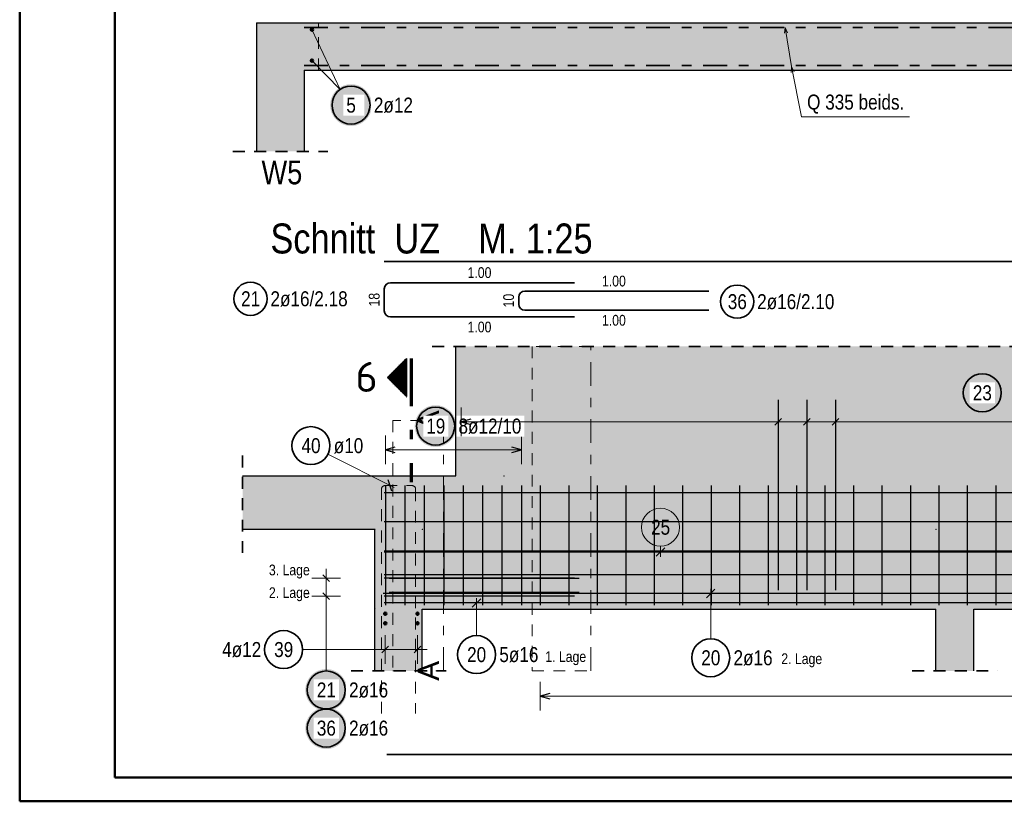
# Model space of a CAD drawing. Header units: millimetres. Extents: x 0 to 89.5, y 0 to 42.
# Tile 1 of 39: x 0 to 10.4, y 0 to 8.2. Entities that reach past the tile are written whole.
import ezdxf
from ezdxf.enums import TextEntityAlignment as Align

# ---------------------------------------------------------------- set-up
doc = ezdxf.new("R2010")
doc.units = ezdxf.units.MM
for name, pattern in [('DASHDOT', [1, 0.5, -0.25, 0, -0.25]), ('DASHDOTX2', [2, 1, -0.5, 0, -0.5]), ('HIDDEN', [0.375, 0.25, -0.125])]:
    doc.linetypes.add(name, pattern=pattern)
for name, color, linetype, lineweight in [('Achsen', 7, 'Continuous', 20), ('Bewehrung', 7, 'Continuous', 20), ('Schraffuren', 7, 'Continuous', 20)]:
    doc.layers.add(name, color=color, linetype=linetype, lineweight=lineweight)
doc.styles.add('Arial', font='arial.ttf')
doc.styles.add('Arial Narrow', font='ARIALN.TTF')
doc.styles.add('isocp', font='isocp', dxfattribs={"width": 1.1})

msp = doc.modelspace()

# ---------------------------------------------------------------- hatches: boundary and pattern name
at = {"lineweight": 50, "true_color": 0xffffff}
msp.add_hatch(color=7, dxfattribs=at).paths.add_polyline_path([(3.706461, 7.325038), (3.706327, 7.332716), (3.705925, 7.340385), (3.705255, 7.348034), (3.70432, 7.355656), (3.703118, 7.363241), (3.701653, 7.370779), (3.699926, 7.378261), (3.697938, 7.385678), (3.695693, 7.393022), (3.693193, 7.400283), (3.690441, 7.407452), (3.687441, 7.41452), (3.684195, 7.42148), (3.680709, 7.428322), (3.676986, 7.435038), (3.673031, 7.44162), (3.668849, 7.448061), (3.664444, 7.454351), (3.659823, 7.460484), (3.65499, 7.466451), (3.649953, 7.472247), (3.644715, 7.477863), (3.639286, 7.483293), (3.633669, 7.48853), (3.627874, 7.493568), (3.621906, 7.4984), (3.615773, 7.503022), (3.609483, 7.507426), (3.603043, 7.511609), (3.596461, 7.515564), (3.589744, 7.519287), (3.582902, 7.522773), (3.575943, 7.526018), (3.568874, 7.529019), (3.561705, 7.53177), (3.554444, 7.534271), (3.547101, 7.536516), (3.539683, 7.538503), (3.532201, 7.540231), (3.524663, 7.541696), (3.517079, 7.542897), (3.509457, 7.543833), (3.501807, 7.544502), (3.494139, 7.544904), (3.486461, 7.545038), (3.478783, 7.544904), (3.471114, 7.544502), (3.463464, 7.543833), (3.455843, 7.542897), (3.448258, 7.541696), (3.44072, 7.540231), (3.433238, 7.538503), (3.42582, 7.536516), (3.418477, 7.534271), (3.411216, 7.53177), (3.404047, 7.529019), (3.396979, 7.526018), (3.390019, 7.522773), (3.383177, 7.519287), (3.376461, 7.515564), (3.369878, 7.511609), (3.363438, 7.507426), (3.357148, 7.503022), (3.351015, 7.4984), (3.345047, 7.493568), (3.339252, 7.48853), (3.333636, 7.483293), (3.328206, 7.477863), (3.322969, 7.472247), (3.317931, 7.466451), (3.313098, 7.460484), (3.308477, 7.454351), (3.304072, 7.448061), (3.29989, 7.44162), (3.295935, 7.435038), (3.292212, 7.428322), (3.288726, 7.42148), (3.285481, 7.41452), (3.28248, 7.407452), (3.279728, 7.400283), (3.277228, 7.393022), (3.274983, 7.385678), (3.272996, 7.378261), (3.271268, 7.370779), (3.269803, 7.363241), (3.268602, 7.355656), (3.267666, 7.348034), (3.266997, 7.340385), (3.266595, 7.332716), (3.266461, 7.325038), (3.266595, 7.31736), (3.266997, 7.309692), (3.267666, 7.302042), (3.268602, 7.29442), (3.269803, 7.286836), (3.271268, 7.279298), (3.272996, 7.271815), (3.274983, 7.264398), (3.277228, 7.257054), (3.279728, 7.249794), (3.28248, 7.242625), (3.285481, 7.235556), (3.288726, 7.228596), (3.292212, 7.221754), (3.295935, 7.215038), (3.29989, 7.208456), (3.304072, 7.202016), (3.308477, 7.195725), (3.313098, 7.189593), (3.317931, 7.183625), (3.322969, 7.177829), (3.328206, 7.172213), (3.333636, 7.166783), (3.339252, 7.161546), (3.345047, 7.156508), (3.351015, 7.151676), (3.357148, 7.147054), (3.363438, 7.14265), (3.369878, 7.138468), (3.376461, 7.134513), (3.383177, 7.13079), (3.390019, 7.127303), (3.396979, 7.124058), (3.404047, 7.121058), (3.411216, 7.118306), (3.418477, 7.115806), (3.42582, 7.113561), (3.433238, 7.111573), (3.44072, 7.109846), (3.448258, 7.10838), (3.455843, 7.107179), (3.463464, 7.106243), (3.471114, 7.105574), (3.478783, 7.105172), (3.486461, 7.105038), (3.494139, 7.105172), (3.501807, 7.105574), (3.509457, 7.106243), (3.517079, 7.107179), (3.524663, 7.10838), (3.532201, 7.109846), (3.539683, 7.111573), (3.547101, 7.113561), (3.554444, 7.115806), (3.561705, 7.118306), (3.568874, 7.121058), (3.575943, 7.124058), (3.582902, 7.127303), (3.589744, 7.13079), (3.596461, 7.134513), (3.603043, 7.138468), (3.609483, 7.14265), (3.615773, 7.147054), (3.621906, 7.151676), (3.627874, 7.156508), (3.633669, 7.161546), (3.639286, 7.166783), (3.644715, 7.172213), (3.649953, 7.177829), (3.65499, 7.183625), (3.659823, 7.189593), (3.664444, 7.195725), (3.668849, 7.202016), (3.673031, 7.208456), (3.676986, 7.215038), (3.680709, 7.221754), (3.684195, 7.228596), (3.687441, 7.235556), (3.690441, 7.242625), (3.693193, 7.249794), (3.695693, 7.257054), (3.697938, 7.264398), (3.699926, 7.271815), (3.701653, 7.279298), (3.703118, 7.286836), (3.70432, 7.29442), (3.705255, 7.302042), (3.705925, 7.309692)])
at = {"lineweight": 50}
h = msp.add_hatch(dxfattribs=at)
h.set_pattern_fill('Mau', color=4, scale=0.01, angle=-180, style=0, pattern_type=2)
h.set_pattern_definition([(-180, (0, 0), (2e-18, -0.02), [])])
h.paths.add_polyline_path([(4.069078, 4.258521), (4.069078, 4.658521), (3.869078, 4.458521)])
at = {"lineweight": 25, "true_color": 0xffffff}
msp.add_hatch(color=7, dxfattribs=at).paths.add_polyline_path([(3.445509, 0.769831), (3.445375, 0.777508), (3.444973, 0.785177), (3.444304, 0.792827), (3.443368, 0.800449), (3.442167, 0.808033), (3.440702, 0.815571), (3.438974, 0.823053), (3.436987, 0.830471), (3.434742, 0.837814), (3.432242, 0.845075), (3.42949, 0.852244), (3.426489, 0.859313), (3.423244, 0.866272), (3.419758, 0.873114), (3.416035, 0.879831), (3.41208, 0.886413), (3.407898, 0.892853), (3.403493, 0.899143), (3.398872, 0.905276), (3.394039, 0.911244), (3.389001, 0.917039), (3.383764, 0.922655), (3.378334, 0.928085), (3.372718, 0.933322), (3.366923, 0.93836), (3.360955, 0.943193), (3.354822, 0.947814), (3.348532, 0.952219), (3.342092, 0.956401), (3.335509, 0.960356), (3.328793, 0.964079), (3.321951, 0.967565), (3.314991, 0.970811), (3.307923, 0.973811), (3.300754, 0.976563), (3.293493, 0.979063), (3.28615, 0.981308), (3.278732, 0.983296), (3.27125, 0.985023), (3.263712, 0.986488), (3.256127, 0.987689), (3.248506, 0.988625), (3.240856, 0.989295), (3.233187, 0.989696), (3.225509, 0.989831), (3.217832, 0.989696), (3.210163, 0.989295), (3.202513, 0.988625), (3.194891, 0.987689), (3.187307, 0.986488), (3.179769, 0.985023), (3.172287, 0.983296), (3.164869, 0.981308), (3.157526, 0.979063), (3.150265, 0.976563), (3.143096, 0.973811), (3.136027, 0.970811), (3.129068, 0.967565), (3.122226, 0.964079), (3.115509, 0.960356), (3.108927, 0.956401), (3.102487, 0.952219), (3.096197, 0.947814), (3.090064, 0.943193), (3.084096, 0.93836), (3.078301, 0.933322), (3.072685, 0.928085), (3.067255, 0.922655), (3.062018, 0.917039), (3.05698, 0.911244), (3.052147, 0.905276), (3.047526, 0.899143), (3.043121, 0.892853), (3.038939, 0.886413), (3.034984, 0.879831), (3.031261, 0.873114), (3.027775, 0.866272), (3.024529, 0.859313), (3.021529, 0.852244), (3.018777, 0.845075), (3.016277, 0.837814), (3.014032, 0.830471), (3.012044, 0.823053), (3.010317, 0.815571), (3.008852, 0.808033), (3.00765, 0.800449), (3.006715, 0.792827), (3.006045, 0.785177), (3.005643, 0.777508), (3.005509, 0.769831), (3.005643, 0.762153), (3.006045, 0.754484), (3.006715, 0.746834), (3.00765, 0.739212), (3.008852, 0.731628), (3.010317, 0.72409), (3.012044, 0.716608), (3.014032, 0.70919), (3.016277, 0.701847), (3.018777, 0.694586), (3.021529, 0.687417), (3.024529, 0.680348), (3.027775, 0.673389), (3.031261, 0.666547), (3.034984, 0.659831), (3.038939, 0.653248), (3.043121, 0.646808), (3.047526, 0.640518), (3.052147, 0.634385), (3.05698, 0.628417), (3.062018, 0.622622), (3.067255, 0.617006), (3.072685, 0.611576), (3.078301, 0.606339), (3.084096, 0.601301), (3.090064, 0.596468), (3.096197, 0.591847), (3.102487, 0.587442), (3.108927, 0.58326), (3.115509, 0.579305), (3.122226, 0.575582), (3.129068, 0.572096), (3.136027, 0.568851), (3.143096, 0.56585), (3.150265, 0.563098), (3.157526, 0.560598), (3.164869, 0.558353), (3.172287, 0.556365), (3.179769, 0.554638), (3.187307, 0.553173), (3.194891, 0.551972), (3.202513, 0.551036), (3.210163, 0.550366), (3.217832, 0.549965), (3.225509, 0.549831), (3.233187, 0.549965), (3.240856, 0.550366), (3.248506, 0.551036), (3.256127, 0.551972), (3.263712, 0.553173), (3.27125, 0.554638), (3.278732, 0.556365), (3.28615, 0.558353), (3.293493, 0.560598), (3.300754, 0.563098), (3.307923, 0.56585), (3.314991, 0.568851), (3.321951, 0.572096), (3.328793, 0.575582), (3.335509, 0.579305), (3.342092, 0.58326), (3.348532, 0.587442), (3.354822, 0.591847), (3.360955, 0.596468), (3.366923, 0.601301), (3.372718, 0.606339), (3.378334, 0.611576), (3.383764, 0.617006), (3.389001, 0.622622), (3.394039, 0.628417), (3.398872, 0.634385), (3.403493, 0.640518), (3.407898, 0.646808), (3.41208, 0.653248), (3.416035, 0.659831), (3.419758, 0.666547), (3.423244, 0.673389), (3.426489, 0.680348), (3.42949, 0.687417), (3.432242, 0.694586), (3.434742, 0.701847), (3.436987, 0.70919), (3.438974, 0.716608), (3.440702, 0.72409), (3.442167, 0.731628), (3.443368, 0.739212), (3.444304, 0.746834), (3.444973, 0.754484)])
at = {"layer": 'Bewehrung', "lineweight": 25, "true_color": 0xffffff}
for points in [[(10.34792, 4.297707), (10.347786, 4.305385), (10.347384, 4.313053), (10.346715, 4.320703), (10.345779, 4.328325), (10.344578, 4.335909), (10.343112, 4.343447), (10.341385, 4.35093), (10.339398, 4.358347), (10.337152, 4.36569), (10.334652, 4.372951), (10.3319, 4.38012), (10.3289, 4.387189), (10.325655, 4.394148), (10.322168, 4.40099), (10.318446, 4.407707), (10.314491, 4.414289), (10.310308, 4.420729), (10.305904, 4.427019), (10.301282, 4.433152), (10.29645, 4.43912), (10.291412, 4.444915), (10.286175, 4.450532), (10.280745, 4.455961), (10.275129, 4.461199), (10.269333, 4.466237), (10.263365, 4.471069), (10.257233, 4.47569), (10.250942, 4.480095), (10.244502, 4.484277), (10.23792, 4.488232), (10.231204, 4.491955), (10.224362, 4.495441), (10.217402, 4.498687), (10.210333, 4.501687), (10.203164, 4.504439), (10.195904, 4.506939), (10.18856, 4.509184), (10.181143, 4.511172), (10.173661, 4.512899), (10.166123, 4.514364), (10.158538, 4.515566), (10.150916, 4.516502), (10.143266, 4.517171), (10.135598, 4.517573), (10.12792, 4.517707), (10.120242, 4.517573), (10.112574, 4.517171), (10.104924, 4.516502), (10.097302, 4.515566), (10.089717, 4.514364), (10.082179, 4.512899), (10.074697, 4.511172), (10.06728, 4.509184), (10.059936, 4.506939), (10.052676, 4.504439), (10.045507, 4.501687), (10.038438, 4.498687), (10.031478, 4.495441), (10.024636, 4.491955), (10.01792, 4.488232), (10.011338, 4.484277), (10.004898, 4.480095), (9.998607, 4.47569), (9.992474, 4.471069), (9.986507, 4.466237), (9.980711, 4.461199), (9.975095, 4.455961), (9.969665, 4.450532), (9.964428, 4.444915), (9.95939, 4.43912), (9.954558, 4.433152), (9.949936, 4.427019), (9.945532, 4.420729), (9.941349, 4.414289), (9.937394, 4.407707), (9.933671, 4.40099), (9.930185, 4.394148), (9.92694, 4.387189), (9.92394, 4.38012), (9.921188, 4.372951), (9.918688, 4.36569), (9.916442, 4.358347), (9.914455, 4.35093), (9.912727, 4.343447), (9.911262, 4.335909), (9.910061, 4.328325), (9.909125, 4.320703), (9.908456, 4.313053), (9.908054, 4.305385), (9.90792, 4.297707), (9.908054, 4.290029), (9.908456, 4.28236), (9.909125, 4.27471), (9.910061, 4.267089), (9.911262, 4.259504), (9.912727, 4.251966), (9.914455, 4.244484), (9.916442, 4.237067), (9.918688, 4.229723), (9.921188, 4.222462), (9.92394, 4.215293), (9.92694, 4.208225), (9.930185, 4.201265), (9.933671, 4.194423), (9.937394, 4.187707), (9.941349, 4.181124), (9.945532, 4.174684), (9.949936, 4.168394), (9.954558, 4.162261), (9.95939, 4.156293), (9.964428, 4.150498), (9.969665, 4.144882), (9.975095, 4.139452), (9.980711, 4.134215), (9.986507, 4.129177), (9.992474, 4.124344), (9.998607, 4.119723), (10.004898, 4.115318), (10.011338, 4.111136), (10.01792, 4.107181), (10.024636, 4.103458), (10.031478, 4.099972), (10.038438, 4.096727), (10.045507, 4.093726), (10.052676, 4.090974), (10.059936, 4.088474), (10.06728, 4.086229), (10.074697, 4.084242), (10.082179, 4.082514), (10.089717, 4.081049), (10.097302, 4.079848), (10.104924, 4.078912), (10.112574, 4.078243), (10.120242, 4.077841), (10.12792, 4.077707), (10.135598, 4.077841), (10.143266, 4.078243), (10.150916, 4.078912), (10.158538, 4.079848), (10.166123, 4.081049), (10.173661, 4.082514), (10.181143, 4.084242), (10.18856, 4.086229), (10.195904, 4.088474), (10.203164, 4.090974), (10.210333, 4.093726), (10.217402, 4.096727), (10.224362, 4.099972), (10.231204, 4.103458), (10.23792, 4.107181), (10.244502, 4.111136), (10.250942, 4.115318), (10.257233, 4.119723), (10.263365, 4.124344), (10.269333, 4.129177), (10.275129, 4.134215), (10.280745, 4.139452), (10.286175, 4.144882), (10.291412, 4.150498), (10.29645, 4.156293), (10.301282, 4.162261), (10.305904, 4.168394), (10.310308, 4.174684), (10.314491, 4.181124), (10.318446, 4.187707), (10.322168, 4.194423), (10.325655, 4.201265), (10.3289, 4.208225), (10.3319, 4.215293), (10.334652, 4.222462), (10.337152, 4.229723), (10.339398, 4.237067), (10.341385, 4.244484), (10.343112, 4.251966), (10.344578, 4.259504), (10.345779, 4.267089), (10.346715, 4.27471), (10.347384, 4.28236)], [(4.596809, 3.947543), (4.596675, 3.955221), (4.596273, 3.96289), (4.595604, 3.970539), (4.594668, 3.978161), (4.593467, 3.985746), (4.592002, 3.993284), (4.590274, 4.000766), (4.588287, 4.008183), (4.586042, 4.015527), (4.583542, 4.022788), (4.58079, 4.029957), (4.577789, 4.037025), (4.574544, 4.043985), (4.571058, 4.050827), (4.567335, 4.057543), (4.56338, 4.064125), (4.559198, 4.070566), (4.554793, 4.076856), (4.550172, 4.082989), (4.545339, 4.088956), (4.540301, 4.094752), (4.535064, 4.100368), (4.529634, 4.105798), (4.524018, 4.111035), (4.518223, 4.116073), (4.512255, 4.120906), (4.506122, 4.125527), (4.499832, 4.129931), (4.493392, 4.134114), (4.486809, 4.138069), (4.480093, 4.141792), (4.473251, 4.145278), (4.466291, 4.148523), (4.459223, 4.151524), (4.452054, 4.154276), (4.444793, 4.156776), (4.43745, 4.159021), (4.430032, 4.161008), (4.42255, 4.162736), (4.415012, 4.164201), (4.407427, 4.165402), (4.399806, 4.166338), (4.392156, 4.167007), (4.384487, 4.167409), (4.376809, 4.167543), (4.369131, 4.167409), (4.361463, 4.167007), (4.353813, 4.166338), (4.346191, 4.165402), (4.338607, 4.164201), (4.331069, 4.162736), (4.323587, 4.161008), (4.316169, 4.159021), (4.308826, 4.156776), (4.301565, 4.154276), (4.294396, 4.151524), (4.287327, 4.148523), (4.280368, 4.145278), (4.273526, 4.141792), (4.266809, 4.138069), (4.260227, 4.134114), (4.253787, 4.129931), (4.247497, 4.125527), (4.241364, 4.120906), (4.235396, 4.116073), (4.229601, 4.111035), (4.223984, 4.105798), (4.218555, 4.100368), (4.213317, 4.094752), (4.20828, 4.088956), (4.203447, 4.082989), (4.198826, 4.076856), (4.194421, 4.070566), (4.190239, 4.064125), (4.186284, 4.057543), (4.182561, 4.050827), (4.179075, 4.043985), (4.175829, 4.037025), (4.172829, 4.029957), (4.170077, 4.022788), (4.167577, 4.015527), (4.165332, 4.008183), (4.163344, 4.000766), (4.161617, 3.993284), (4.160152, 3.985746), (4.15895, 3.978161), (4.158015, 3.970539), (4.157345, 3.96289), (4.156943, 3.955221), (4.156809, 3.947543), (4.156943, 3.939865), (4.157345, 3.932197), (4.158015, 3.924547), (4.15895, 3.916925), (4.160152, 3.909341), (4.161617, 3.901803), (4.163344, 3.89432), (4.165332, 3.886903), (4.167577, 3.879559), (4.170077, 3.872299), (4.172829, 3.86513), (4.175829, 3.858061), (4.179075, 3.851102), (4.182561, 3.844259), (4.186284, 3.837543), (4.190239, 3.830961), (4.194421, 3.824521), (4.198826, 3.81823), (4.203447, 3.812098), (4.20828, 3.80613), (4.213317, 3.800334), (4.218555, 3.794718), (4.223984, 3.789288), (4.229601, 3.784051), (4.235396, 3.779013), (4.241364, 3.774181), (4.247497, 3.769559), (4.253787, 3.765155), (4.260227, 3.760973), (4.266809, 3.757018), (4.273526, 3.753295), (4.280368, 3.749809), (4.287327, 3.746563), (4.294396, 3.743563), (4.301565, 3.740811), (4.308826, 3.738311), (4.316169, 3.736066), (4.323587, 3.734078), (4.331069, 3.732351), (4.338607, 3.730886), (4.346191, 3.729684), (4.353813, 3.728748), (4.361463, 3.728079), (4.369131, 3.727677), (4.376809, 3.727543), (4.384487, 3.727677), (4.392156, 3.728079), (4.399806, 3.728748), (4.407427, 3.729684), (4.415012, 3.730886), (4.42255, 3.732351), (4.430032, 3.734078), (4.43745, 3.736066), (4.444793, 3.738311), (4.452054, 3.740811), (4.459223, 3.743563), (4.466291, 3.746563), (4.473251, 3.749809), (4.480093, 3.753295), (4.486809, 3.757018), (4.493392, 3.760973), (4.499832, 3.765155), (4.506122, 3.769559), (4.512255, 3.774181), (4.518223, 3.779013), (4.524018, 3.784051), (4.529634, 3.789288), (4.535064, 3.794718), (4.540301, 3.800334), (4.545339, 3.80613), (4.550172, 3.812098), (4.554793, 3.81823), (4.559198, 3.824521), (4.56338, 3.830961), (4.567335, 3.837543), (4.571058, 3.844259), (4.574544, 3.851102), (4.577789, 3.858061), (4.58079, 3.86513), (4.583542, 3.872299), (4.586042, 3.879559), (4.588287, 3.886903), (4.590274, 3.89432), (4.592002, 3.901803), (4.593467, 3.909341), (4.594668, 3.916925), (4.595604, 3.924547), (4.596273, 3.932197)], [(3.445509, 1.171518), (3.445375, 1.179196), (3.444973, 1.186864), (3.444304, 1.194514), (3.443368, 1.202136), (3.442167, 1.20972), (3.440702, 1.217258), (3.438974, 1.224741), (3.436987, 1.232158), (3.434742, 1.239502), (3.432242, 1.246762), (3.42949, 1.253931), (3.426489, 1.261), (3.423244, 1.267959), (3.419758, 1.274802), (3.416035, 1.281518), (3.41208, 1.2881), (3.407898, 1.29454), (3.403493, 1.300831), (3.398872, 1.306963), (3.394039, 1.312931), (3.389001, 1.318727), (3.383764, 1.324343), (3.378334, 1.329773), (3.372718, 1.33501), (3.366923, 1.340048), (3.360955, 1.34488), (3.354822, 1.349502), (3.348532, 1.353906), (3.342092, 1.358088), (3.335509, 1.362043), (3.328793, 1.365766), (3.321951, 1.369252), (3.314991, 1.372498), (3.307923, 1.375498), (3.300754, 1.37825), (3.293493, 1.38075), (3.28615, 1.382995), (3.278732, 1.384983), (3.27125, 1.38671), (3.263712, 1.388176), (3.256127, 1.389377), (3.248506, 1.390313), (3.240856, 1.390982), (3.233187, 1.391384), (3.225509, 1.391518), (3.217832, 1.391384), (3.210163, 1.390982), (3.202513, 1.390313), (3.194891, 1.389377), (3.187307, 1.388176), (3.179769, 1.38671), (3.172287, 1.384983), (3.164869, 1.382995), (3.157526, 1.38075), (3.150265, 1.37825), (3.143096, 1.375498), (3.136027, 1.372498), (3.129068, 1.369252), (3.122226, 1.365766), (3.115509, 1.362043), (3.108927, 1.358088), (3.102487, 1.353906), (3.096197, 1.349502), (3.090064, 1.34488), (3.084096, 1.340048), (3.078301, 1.33501), (3.072685, 1.329773), (3.067255, 1.324343), (3.062018, 1.318727), (3.05698, 1.312931), (3.052147, 1.306963), (3.047526, 1.300831), (3.043121, 1.29454), (3.038939, 1.2881), (3.034984, 1.281518), (3.031261, 1.274802), (3.027775, 1.267959), (3.024529, 1.261), (3.021529, 1.253931), (3.018777, 1.246762), (3.016277, 1.239502), (3.014032, 1.232158), (3.012044, 1.224741), (3.010317, 1.217258), (3.008852, 1.20972), (3.00765, 1.202136), (3.006715, 1.194514), (3.006045, 1.186864), (3.005643, 1.179196), (3.005509, 1.171518), (3.005643, 1.16384), (3.006045, 1.156171), (3.006715, 1.148522), (3.00765, 1.1409), (3.008852, 1.133315), (3.010317, 1.125777), (3.012044, 1.118295), (3.014032, 1.110878), (3.016277, 1.103534), (3.018777, 1.096273), (3.021529, 1.089104), (3.024529, 1.082036), (3.027775, 1.075076), (3.031261, 1.068234), (3.034984, 1.061518), (3.038939, 1.054936), (3.043121, 1.048495), (3.047526, 1.042205), (3.052147, 1.036072), (3.05698, 1.030105), (3.062018, 1.024309), (3.067255, 1.018693), (3.072685, 1.013263), (3.078301, 1.008026), (3.084096, 1.002988), (3.090064, 0.998155), (3.096197, 0.993534), (3.102487, 0.98913), (3.108927, 0.984947), (3.115509, 0.980992), (3.122226, 0.977269), (3.129068, 0.973783), (3.136027, 0.970538), (3.143096, 0.967537), (3.150265, 0.964785), (3.157526, 0.962285), (3.164869, 0.96004), (3.172287, 0.958053), (3.179769, 0.956325), (3.187307, 0.95486), (3.194891, 0.953659), (3.202513, 0.952723), (3.210163, 0.952054), (3.217832, 0.951652), (3.225509, 0.951518), (3.233187, 0.951652), (3.240856, 0.952054), (3.248506, 0.952723), (3.256127, 0.953659), (3.263712, 0.95486), (3.27125, 0.956325), (3.278732, 0.958053), (3.28615, 0.96004), (3.293493, 0.962285), (3.300754, 0.964785), (3.307923, 0.967537), (3.314991, 0.970538), (3.321951, 0.973783), (3.328793, 0.977269), (3.335509, 0.980992), (3.342092, 0.984947), (3.348532, 0.98913), (3.354822, 0.993534), (3.360955, 0.998155), (3.366923, 1.002988), (3.372718, 1.008026), (3.378334, 1.013263), (3.383764, 1.018693), (3.389001, 1.024309), (3.394039, 1.030105), (3.398872, 1.036072), (3.403493, 1.042205), (3.407898, 1.048495), (3.41208, 1.054936), (3.416035, 1.061518), (3.419758, 1.068234), (3.423244, 1.075076), (3.426489, 1.082036), (3.42949, 1.089104), (3.432242, 1.096273), (3.434742, 1.103534), (3.436987, 1.110878), (3.438974, 1.118295), (3.440702, 1.125777), (3.442167, 1.133315), (3.443368, 1.1409), (3.444304, 1.148522), (3.444973, 1.156171)]]:
    msp.add_hatch(color=7, dxfattribs=at).paths.add_polyline_path(points)
at = {"layer": 'Schraffuren', "lineweight": 50, "true_color": 0xd7ffd7}
for points in [[(2.992313, 8.190865), (2.992313, 6.83759), (2.492313, 6.83759), (2.492313, 8.190865)], [(2.992313, 8.190838), (30.412307, 8.190838), (29.912307, 7.690838), (22.8628, 7.690838), (22.8628, 7.890838), (22.5628, 7.890838), (22.5628, 7.690838), (2.992313, 7.690838)], [(5.095563, 3.422692), (5.095563, 4.786416), (4.589796, 4.786416), (4.589796, 3.422692)], [(17.891047, 3.422692), (17.891047, 4.786416), (5.095563, 4.786416), (5.095563, 3.422692), (16.667444, 3.422692), (16.667444, 3.722692), (17.167444, 3.722692), (17.167444, 3.422692)], [(2.345076, 2.862692), (4.236365, 2.862692), (4.236365, 3.422692), (2.345076, 3.422692)], [(4.236365, 2.862692), (19.433277, 2.862692), (19.433277, 3.422692), (4.236365, 3.422692)], [(18.390943, 2.022692), (18.390943, 2.862692), (3.736365, 2.862692), (3.736365, 2.022692)], [(3.736372, 1.371377), (4.236372, 1.371377), (4.236372, 2.022692), (3.736372, 2.022692)], [(9.640931, 1.371377), (10.040931, 1.371377), (10.040931, 2.022692), (9.640931, 2.022692)]]:
    msp.add_hatch(color=254, dxfattribs=at).paths.add_polyline_path(points)

# ---------------------------------------------------------------- linework, layer by layer
at = {"color": 4, "linetype": 'Continuous', "lineweight": 50}
for p, q in [((0, 42.05), (0, 0)), ((1, 41.8), (1, 0.25)), ((1, 0.25), (87.25, 0.25)), ((0, 0), (87.5, 0))]:
    msp.add_line(p, q, dxfattribs=at)
at = {"color": 3, "linetype": 'Continuous', "lineweight": 25}
for p, q in [((2.492313, 8.190865), (2.492313, 6.83759)), ((2.492313, 8.190838), (2.992313, 8.190838)), ((2.992313, 7.690838), (12.501985, 7.690838)), ((2.992313, 7.690838), (2.992313, 6.83759)), ((2.345076, 3.422692), (4.236365, 3.422692)), ((4.236365, 3.422692), (4.589796, 3.422692)), ((2.345076, 2.862692), (3.736365, 2.862692)), ((3.736365, 2.022692), (3.736365, 2.862692)), ((3.736365, 1.371377), (3.736365, 2.022692)), ((4.236365, 1.371377), (4.236365, 2.022692)), ((4.236372, 2.022692), (9.640931, 2.022692)), ((9.640931, 1.371377), (9.640931, 2.022692)), ((10.040931, 2.022692), (17.890846, 2.022692)), ((10.040931, 1.371377), (10.040931, 2.022692))]:
    msp.add_line(p, q, dxfattribs=at)
at = {"color": 9, "linetype": 'HIDDEN', "lineweight": 0, "ltscale": 0.5}
for p, q in [((3.142313, 7.690838), (3.142313, 8.190838)), ((4.460906, 4.007158), (3.927215, 4.007158)), ((3.927215, 4.007158), (3.927215, 1.371377)), ((3.927215, 1.371377), (4.460906, 1.371377))]:
    msp.add_line(p, q, dxfattribs=at)
at = {"color": 2, "linetype": 'DASHDOT', "lineweight": 35, "ltscale": 0.5}
for p, q in [((2.992313, 8.140838), (29.912307, 8.140838)), ((2.992313, 7.740838), (12.501985, 7.740838))]:
    msp.add_line(p, q, dxfattribs=at)
at = {"color": 5, "linetype": 'Continuous', "lineweight": 18, "ltscale": 0.5}
for p, q in [((3.074313, 8.118838), (3.373439, 7.490041)), ((3.074313, 7.792838), (3.373439, 7.490041)), ((3.242786, 3.651994), (3.941018, 3.300194))]:
    msp.add_line(p, q, dxfattribs=at)
at = {"color": 5, "linetype": 'Continuous', "lineweight": 18}
for p, q in [((8.048384, 8.080948), (8.054461, 8.142766)), ((8.122512, 7.731059), (8.054461, 8.142766)), ((8.054461, 8.142766), (8.080108, 8.086191)), ((8.118073, 7.669101), (8.122512, 7.731059)), ((8.224745, 7.200246), (8.122512, 7.731059)), ((8.122512, 7.731059), (8.149646, 7.675182)), ((9.363262, 7.200246), (8.224745, 7.200246))]:
    msp.add_line(p, q, dxfattribs=at)
at = {"color": 2, "linetype": 'HIDDEN', "lineweight": 35, "ltscale": 0.5}
for p, q in [((2.242313, 6.83759), (3.242313, 6.83759)), ((4.339796, 4.786416), (18.641047, 4.786416)), ((2.345076, 2.612692), (2.345076, 3.672692)), ((3.486372, 1.371377), (4.486372, 1.371377)), ((9.390931, 1.371377), (10.290931, 1.371377))]:
    msp.add_line(p, q, dxfattribs=at)
at = {"color": 2, "linetype": 'Continuous', "lineweight": 35, "ltscale": 0.5}
for p, q in [((5.250555, 5.231349), (5.250555, 5.303349)), ((5.314555, 5.367349), (7.250555, 5.367349)), ((7.250555, 5.167349), (5.314555, 5.167349))]:
    msp.add_line(p, q, dxfattribs=at)
at = {"color": 2, "linetype": 'Continuous', "lineweight": 35}
for p, q in [((4.069078, 4.658521), (3.869078, 4.458521)), ((4.069078, 4.658521), (4.069078, 4.258521)), ((3.869078, 4.458521), (4.069078, 4.258521))]:
    msp.add_line(p, q, dxfattribs=at)
at = {"color": 1, "linetype": 'DASHDOTX2', "lineweight": 70, "ltscale": 0.5}
msp.add_line((4.119078, 4.658521), (4.119078, 3.358521), dxfattribs=at)
at = {"color": 9, "linetype": 'DASHDOT', "lineweight": 0, "ltscale": 0.5}
msp.add_line((4.460906, 1.371377), (4.460906, 4.007158), dxfattribs=at)
at = {"color": 6, "linetype": 'HIDDEN', "lineweight": 13, "ltscale": 0.5}
for p, q in [((3.846365, 3.322692), (4.126365, 3.322692)), ((4.166365, 3.282692), (4.166365, 0.922692))]:
    msp.add_line(p, q, dxfattribs=at)
at = {"color": 3, "linetype": 'Continuous', "lineweight": 25, "ltscale": 0.5}
for p, q in [((3.915948, 3.263339), (3.876783, 3.382045)), ((3.886365, 2.346692), (5.886365, 2.346692)), ((3.886365, 2.198692), (5.886365, 2.198692))]:
    msp.add_line(p, q, dxfattribs=at)
at = {"color": 4, "linetype": 'Continuous', "lineweight": 50, "ltscale": 0.5}
for centre, radius in [((3.074313, 8.118838), 0.012), ((3.074313, 8.118838), 0.012), ((3.074313, 8.118838), 0.0108), ((3.074313, 8.118838), 0.0084), ((3.074313, 8.118838), 0.006), ((3.074313, 8.118838), 0.0036), ((3.074313, 8.118838), 0.0012), ((3.074313, 7.792838), 0.012), ((3.074313, 7.792838), 0.012), ((3.074313, 7.792838), 0.0108), ((3.074313, 7.792838), 0.0084), ((3.074313, 7.792838), 0.006), ((3.074313, 7.792838), 0.0036), ((3.074313, 7.792838), 0.0012)]:
    msp.add_circle(centre, radius, dxfattribs=at)
at = {"color": 2, "linetype": 'Continuous', "lineweight": 35, "ltscale": 0.5}
for centre, radius in [((3.486461, 7.325038), 0.2), ((7.549518, 5.257038), 0.175), ((3.064176, 3.741986), 0.2), ((3.225509, 0.769831), 0.2)]:
    msp.add_circle(centre, radius, dxfattribs=at)
for centre, start, end in [((5.314555, 5.303349), 90, 180), ((5.314555, 5.231349), 180, 270)]:
    msp.add_arc(centre, 0.064, start, end, dxfattribs=at)
at = {"color": 6, "linetype": 'HIDDEN', "lineweight": 13, "ltscale": 0.5}
for centre, start, end in [((3.846365, 3.282692), 90, 180), ((4.126365, 3.282692), 0, 90)]:
    msp.add_arc(centre, 0.04, start, end, dxfattribs=at)
at = {"layer": 'Achsen', "color": 9, "linetype": 'HIDDEN', "lineweight": 0, "ltscale": 0.5}
for p, q in [((6.010595, 4.786416), (5.391093, 4.786416)), ((5.391093, 4.786416), (5.391093, 1.371377)), ((5.391093, 1.371377), (6.010595, 1.371377))]:
    msp.add_line(p, q, dxfattribs=at)
at = {"layer": 'Achsen', "color": 9, "linetype": 'DASHDOT', "lineweight": 0, "ltscale": 0.5}
msp.add_line((6.010595, 1.371377), (6.010595, 4.786416), dxfattribs=at)
at = {"layer": 'Achsen', "color": 9, "linetype": 'Continuous', "lineweight": 0}
for centre in [(5.095563, 4.786416), (5.095563, 3.422692), (3.736372, 2.862692), (4.236365, 2.862692), (4.236372, 2.862692), (4.236372, 2.86268), (9.640931, 2.862692), (3.736372, 2.022692), (3.736372, 1.371377), (4.236372, 1.371377)]:
    msp.add_circle(centre, 0.00222, dxfattribs=at)
at = {"layer": 'Bewehrung', "color": 3, "linetype": 'Continuous', "lineweight": 25}
msp.add_line((2.992313, 8.190865), (30.412307, 8.190838), dxfattribs=at)
at = {"layer": 'Bewehrung', "color": 2, "linetype": 'Continuous', "lineweight": 35, "ltscale": 0.5}
for p, q in [((18.276275, 5.680619), (3.836275, 5.680619)), ((3.836365, 5.160576), (3.836365, 5.392576)), ((3.900365, 5.456576), (5.836365, 5.456576)), ((5.836365, 5.096576), (3.900365, 5.096576)), ((18.315974, 0.490933), (3.861403, 0.490933))]:
    msp.add_line(p, q, dxfattribs=at)
at = {"layer": 'Bewehrung', "color": 3, "linetype": 'Continuous', "lineweight": 25, "ltscale": 0.5}
for p, q in [((7.979245, 4.222692), (7.979245, 2.222692)), ((8.282234, 4.222692), (8.282234, 2.222692)), ((8.585222, 4.222692), (8.585222, 2.222692)), ((7.94389, 3.956773), (8.014601, 4.027483)), ((8.246878, 3.956773), (8.317589, 4.027483)), ((8.549867, 3.956773), (8.620577, 4.027483)), ((3.948367, 3.724338), (3.848367, 3.697543)), ((3.848367, 3.697543), (3.948367, 3.670748)), ((5.279093, 3.697543), (5.179093, 3.724338)), ((5.179093, 3.670748), (5.279093, 3.697543)), ((3.848367, 3.322692), (3.848367, 2.062692)), ((4.052756, 3.322692), (4.052756, 2.062692)), ((4.257146, 3.322692), (4.257146, 2.062692)), ((4.461535, 3.322692), (4.461535, 2.062692)), ((4.665924, 3.322692), (4.665924, 2.062692)), ((4.870314, 3.322692), (4.870314, 2.062692)), ((5.074703, 3.322692), (5.074703, 2.062692)), ((5.279093, 3.322692), (5.279093, 2.062692)), ((5.477453, 3.322692), (5.477453, 2.062692)), ((5.776987, 3.322692), (5.776987, 2.062692)), ((6.076522, 3.322692), (6.076522, 2.062692)), ((6.376057, 3.322692), (6.376057, 2.062692)), ((6.675591, 3.322692), (6.675591, 2.062692)), ((6.975126, 3.322692), (6.975126, 2.062692)), ((7.274661, 3.322692), (7.274661, 2.062692)), ((7.574195, 3.322692), (7.574195, 2.062692)), ((7.87373, 3.322692), (7.87373, 2.062692)), ((8.173265, 3.322692), (8.173265, 2.062692)), ((8.472799, 3.322692), (8.472799, 2.062692)), ((8.772334, 3.322692), (8.772334, 2.062692)), ((9.071869, 3.322692), (9.071869, 2.062692)), ((9.371403, 3.322692), (9.371403, 2.062692)), ((9.670938, 3.322692), (9.670938, 2.062692)), ((9.970473, 3.322692), (9.970473, 2.062692)), ((10.270008, 3.322692), (10.270008, 2.062692)), ((3.836372, 3.250692), (18.290943, 3.250692)), ((3.836372, 2.942693), (18.290943, 2.942693)), ((3.836372, 2.634693), (18.290943, 2.634693)), ((3.836372, 2.384693), (18.290943, 2.384693)), ((3.190151, 2.382033), (3.260862, 2.311323)), ((5.836372, 2.346684), (3.836372, 2.346679)), ((3.190152, 2.194042), (3.260863, 2.123331)), ((18.266205, 2.186338), (3.826205, 2.186338)), ((7.314968, 2.230532), (7.22658, 2.142144)), ((5.836372, 2.158692), (3.836372, 2.158688)), ((18.276372, 2.086692), (3.836372, 2.086692)), ((4.850948, 2.130887), (4.76256, 2.042498)), ((3.88131, 1.632339), (3.810599, 1.561628)), ((3.88131, 1.632339), (3.810599, 1.561628)), ((4.22131, 1.632339), (4.150599, 1.561628)), ((4.22131, 1.632339), (4.150599, 1.561628)), ((5.577453, 1.133009), (5.477453, 1.106215)), ((5.477453, 1.106215), (5.577453, 1.07942))]:
    msp.add_line(p, q, dxfattribs=at)
at = {"layer": 'Bewehrung', "color": 5, "linetype": 'Continuous', "lineweight": 18, "ltscale": 0.5}
for p, q in [((7.979245, 3.842128), (7.979245, 4.142128)), ((8.282234, 3.842128), (8.282234, 4.142128)), ((8.585222, 3.842128), (8.585222, 4.142128)), ((3.848367, 3.847543), (3.848367, 3.547543)), ((5.279093, 3.547543), (5.279093, 3.847543)), ((5.279093, 3.697543), (3.848367, 3.697543)), ((3.225507, 2.058687), (3.225507, 2.446678)), ((3.075507, 2.346678), (3.375507, 2.346678)), ((7.270774, 1.709953), (7.270774, 2.236338)), ((3.075507, 2.158686), (3.375507, 2.158687)), ((4.806754, 1.743667), (4.806754, 2.136692)), ((3.225509, 1.371518), (3.225507, 2.058687)), ((3.845954, 1.746984), (3.845954, 1.446984)), ((3.845954, 1.746984), (3.845954, 1.446984)), ((4.185954, 1.746984), (4.185954, 1.446984)), ((4.185954, 1.746984), (4.185954, 1.446984)), ((2.97661, 1.596984), (3.745954, 1.596984)), ((3.745954, 1.596984), (4.285954, 1.596984)), ((5.477453, 1.256215), (5.477453, 0.956215)), ((18.357444, 1.106215), (5.477453, 1.106215))]:
    msp.add_line(p, q, dxfattribs=at)
at = {"layer": 'Bewehrung', "color": 9, "linetype": 'Continuous', "lineweight": 0, "ltscale": 0.5}
for p, q in [((18.290943, 2.622692), (3.836372, 2.622692)), ((6.69836, 2.578498), (6.786748, 2.666887)), ((6.742554, 2.683722), (6.742554, 2.572692))]:
    msp.add_line(p, q, dxfattribs=at)
at = {"layer": 'Bewehrung', "color": 2, "linetype": 'Continuous', "lineweight": 35, "ltscale": 0.5}
for centre, radius in [((2.428463, 5.287129), 0.175), ((10.12792, 4.297707), 0.2), ((4.376809, 3.947543), 0.2), ((2.77661, 1.596984), 0.2), ((4.806754, 1.543667), 0.2), ((7.270774, 1.509953), 0.2), ((3.225509, 1.171518), 0.2)]:
    msp.add_circle(centre, radius, dxfattribs=at)
at = {"layer": 'Bewehrung', "color": 9, "linetype": 'Continuous', "lineweight": 0, "ltscale": 0.5}
msp.add_circle((6.742554, 2.883722), 0.2, dxfattribs=at)
at = {"layer": 'Bewehrung', "color": 4, "linetype": 'Continuous', "lineweight": 50, "ltscale": 0.5}
for centre, radius in [((3.845954, 1.973135), 0.012), ((3.845954, 1.973135), 0.012), ((3.845954, 1.973135), 0.0108), ((3.845954, 1.973135), 0.0084), ((3.845954, 1.973135), 0.006), ((3.845954, 1.973135), 0.0036), ((3.845954, 1.973135), 0.0012), ((4.185954, 1.973135), 0.012), ((4.185954, 1.973135), 0.012), ((4.185954, 1.973135), 0.0108), ((4.185954, 1.973135), 0.0084), ((4.185954, 1.973135), 0.006), ((4.185954, 1.973135), 0.0036), ((4.185954, 1.973135), 0.0012), ((3.845954, 1.873135), 0.012), ((3.845954, 1.873135), 0.012), ((3.845954, 1.873135), 0.0108), ((3.845954, 1.873135), 0.0084), ((3.845954, 1.873135), 0.006), ((3.845954, 1.873135), 0.0036), ((3.845954, 1.873135), 0.0012), ((4.185954, 1.873135), 0.012), ((4.185954, 1.873135), 0.012), ((4.185954, 1.873135), 0.0108), ((4.185954, 1.873135), 0.0084), ((4.185954, 1.873135), 0.006), ((4.185954, 1.873135), 0.0036), ((4.185954, 1.873135), 0.0012)]:
    msp.add_circle(centre, radius, dxfattribs=at)
at = {"layer": 'Bewehrung', "color": 2, "linetype": 'Continuous', "lineweight": 35, "ltscale": 0.5}
for centre, start, end in [((3.900365, 5.392576), 90, 180), ((3.900365, 5.160576), 180, 270)]:
    msp.add_arc(centre, 0.064, start, end, dxfattribs=at)

# ---------------------------------------------------------------- texts
at = {"color": 2, "lineweight": 35, "style": 'Arial Narrow'}
for s, height, p in [('Q 335 beids.', 0.1575, (8.284756, 7.277997)), ('W5', 0.25, (2.544329, 6.491692))]:
    msp.add_text(s, height=height, dxfattribs=at).set_placement(p)
at = {"color": 1, "lineweight": 70, "style": 'Arial Narrow'}
msp.add_text('Schnitt  UZ    M. 1:25', height=0.315, dxfattribs=at).set_placement((2.638681, 5.764005))
at = {"color": 2, "lineweight": 35, "style": 'isocp', "width": 1.15}
msp.add_text('6', height=0.315, dxfattribs=at).set_placement((3.649794, 4.307487), align=Align.CENTER)
at = {"color": 9, "lineweight": 0, "style": 'Arial'}
for p in [(4.410906, 3.903658), (4.410906, 1.267877)]:
    msp.add_text('A', height=0.225, rotation=90, dxfattribs=at).set_placement(p)
at = {"color": 3, "lineweight": 25, "char_height": 0.1125, "attachment_point": 1, "line_spacing_factor": 0.9, "style": 'Arial Narrow'}
for insert in [(6.126805, 5.529849), (6.126805, 5.117349)]:
    msp.add_mtext('1.00', dxfattribs=dict(at, insert=insert))
at = {"color": 3, "lineweight": 25, "insert": (5.088055, 5.196474), "char_height": 0.1125, "attachment_point": 1, "rotation": 90, "line_spacing_factor": 0.9, "style": 'Arial Narrow'}
msp.add_mtext('10', dxfattribs=at)
at = {"color": 2, "lineweight": 35, "char_height": 0.1575, "attachment_point": 1, "line_spacing_factor": 0.9, "style": 'Arial Narrow'}
for s, insert in [('36', (7.450293, 5.335788)), ('2ø16/2.10', (7.759518, 5.335788)), ('40', (2.964951, 3.820736)), ('ø10', (3.304176, 3.820736))]:
    msp.add_mtext(s, dxfattribs=dict(at, insert=insert))
at = {"layer": 'Achsen', "color": 3, "lineweight": 25, "style": 'Arial Narrow'}
for s, p in [('3. Lage', (2.622361, 2.377743)), ('2. Lage', (2.622361, 2.13891)), ('1. Lage', (5.530303, 1.46617)), ('2. Lage', (8.013591, 1.443856))]:
    msp.add_text(s, height=0.1125, dxfattribs=at).set_placement(p)
at = {"layer": 'Bewehrung', "color": 3, "lineweight": 25, "char_height": 0.1125, "attachment_point": 1, "line_spacing_factor": 0.9, "style": 'Arial Narrow'}
for insert in [(4.712615, 5.619076), (4.712615, 5.046576)]:
    msp.add_mtext('1.00', dxfattribs=dict(at, insert=insert))
at = {"layer": 'Bewehrung', "color": 2, "lineweight": 35, "char_height": 0.1575, "attachment_point": 1, "line_spacing_factor": 0.9, "style": 'Arial Narrow'}
for s, insert in [('21', (2.329238, 5.365879)), ('2ø16/2.18', (2.638463, 5.365879)), ('4ø12', (2.13026, 1.675734)), ('39', (2.677385, 1.675734)), ('20', (4.707529, 1.622417)), ('5ø16', (5.046754, 1.622417)), ('20', (7.171549, 1.588703)), ('2ø16', (7.510774, 1.588703))]:
    msp.add_mtext(s, dxfattribs=dict(at, insert=insert))
at = {"layer": 'Bewehrung', "color": 3, "lineweight": 25, "insert": (3.673865, 5.205701), "char_height": 0.1125, "attachment_point": 1, "rotation": 90, "line_spacing_factor": 0.9, "style": 'Arial Narrow'}
msp.add_mtext('18', dxfattribs=at)
at = {"layer": 'Bewehrung', "color": 9, "lineweight": 0, "insert": (6.643329, 2.962472), "char_height": 0.1575, "attachment_point": 1, "line_spacing_factor": 0.9, "style": 'Arial Narrow'}
msp.add_mtext('25', dxfattribs=at)

# ---------------------------------------------------------------- next in the draw order: texts
at = {"color": 2, "lineweight": 35, "char_height": 0.1575, "attachment_point": 1, "line_spacing_factor": 0.9, "style": 'Arial Narrow', "bg_fill": 3, "box_fill_scale": 1.2, "bg_fill_color": 256, "bg_fill_true_color": 13158600, "bg_fill_transparency": 0}
for s, insert in [('5', (3.436848, 7.403788)), ('2ø12', (3.726461, 7.403788)), ('36', (3.126284, 0.848581)), ('2ø16', (3.465509, 0.848581))]:
    msp.add_mtext(s, dxfattribs=dict(at, insert=insert))
at = {"layer": 'Bewehrung', "color": 2, "lineweight": 35, "char_height": 0.1575, "attachment_point": 1, "line_spacing_factor": 0.9, "style": 'Arial Narrow', "bg_fill": 3, "box_fill_scale": 1.2, "bg_fill_color": 256, "bg_fill_true_color": 13158600, "bg_fill_transparency": 0}
for s, insert in [('23', (10.028695, 4.376457)), ('19', (4.277584, 4.026293)), ('8ø12/10', (4.616809, 4.026293))]:
    msp.add_mtext(s, dxfattribs=dict(at, insert=insert))
at = {"layer": 'Bewehrung', "color": 2, "lineweight": 35, "char_height": 0.1575, "attachment_point": 1, "rotation": 0.0001276, "line_spacing_factor": 0.9, "style": 'Arial Narrow', "bg_fill": 3, "box_fill_scale": 1.2, "bg_fill_color": 256, "bg_fill_true_color": 13158600, "bg_fill_transparency": 0}
for s, insert in [('21', (3.126284, 1.250268)), ('2ø16', (3.465509, 1.250268))]:
    msp.add_mtext(s, dxfattribs=dict(at, insert=insert))

# ---------------------------------------------------------------- next in the draw order: linework, layer by layer
at = {"color": 3, "linetype": 'Continuous', "lineweight": 25}
msp.add_line((4.589796, 3.422692), (4.589796, 4.786416), dxfattribs=at)
at = {"color": 6, "linetype": 'HIDDEN', "lineweight": 13, "ltscale": 0.5}
msp.add_line((3.806365, 0.922692), (3.806365, 3.282692), dxfattribs=at)
at = {"layer": 'Bewehrung', "color": 5, "linetype": 'Continuous', "lineweight": 18, "ltscale": 0.5}
for p, q in [((4.646374, 4.142128), (4.646374, 3.842128)), ((18.280846, 3.992128), (4.646374, 3.992128))]:
    msp.add_line(p, q, dxfattribs=at)
at = {"layer": 'Bewehrung', "color": 3, "linetype": 'Continuous', "lineweight": 25, "ltscale": 0.5}
for p, q in [((4.746374, 4.018923), (4.646374, 3.992128)), ((4.646374, 3.992128), (4.746374, 3.965333))]:
    msp.add_line(p, q, dxfattribs=at)

doc.saveas('drawing.dxf')
